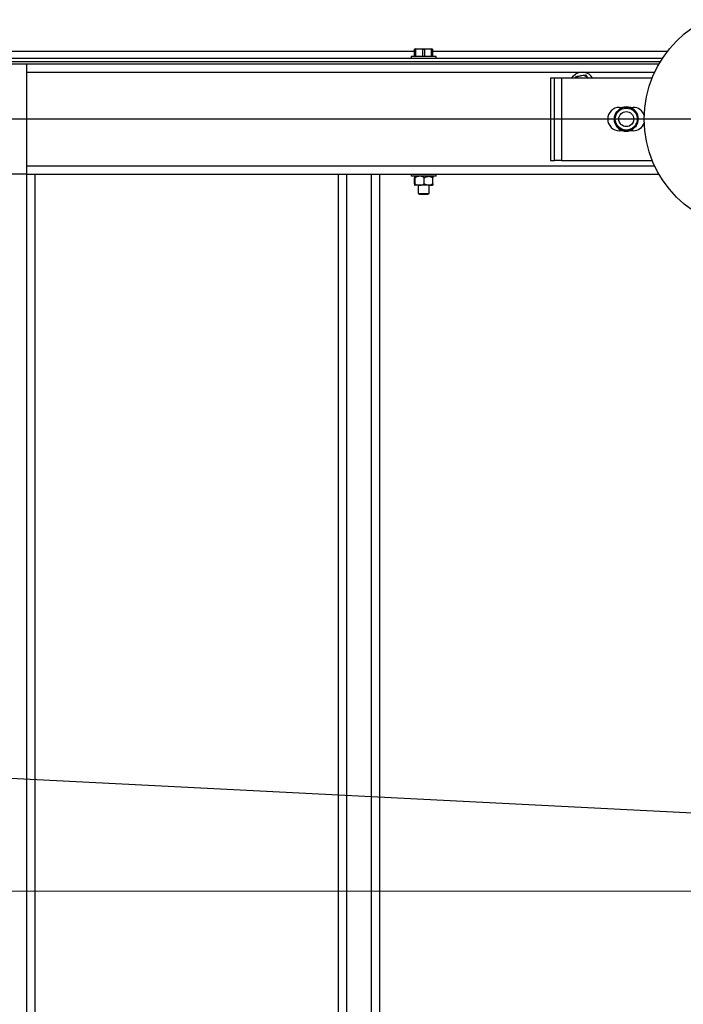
# Model space of a CAD drawing. Header units: millimetres. Extents: x 5 to 589, y 5 to 415.
# Tile 14 of 76: x 84 to 108, y 334 to 370. Entities that reach past the tile are written whole.
import ezdxf

# ---------------------------------------------------------------- set-up
doc = ezdxf.new("R2010")
doc.units = ezdxf.units.MM
doc.linetypes.add('CENTERX2', pattern=[20.32, 12.7, -2.54, 2.54, -2.54])
for name, color, linetype in [('COTES', 1, 'Continuous'), ('NOTES', 6, 'Continuous'), ('TRAIT-MIXTES', 3, 'CENTERX2')]:
    doc.layers.add(name, color=color, linetype=linetype)
doc.layers.add('TRAIT-FORT', color=4, linetype='Continuous', lineweight=25)
doc.styles.add('SLDTEXTSTYLE0', font='TXT', dxfattribs={"width": 0.75})
doc.dimstyles.new('SLDDIMSTYLE0', dxfattribs={"dimtxt": 3, "dimasz": 2, "dimexe": 0, "dimexo": 0.0625, "dimgap": 0.75, "dimtad": 1, "dimlfac": 20, "dimrnd": 1e-09, "dimzin": 12, "dimdsep": 46, "dimtxsty": 'SLDTEXTSTYLE0', "dimsah": 1, "dimcen": 0.09, "dimadec": 0, "dimazin": 3, "dimtfac": 1, "dimtofl": 0, "dimtmove": 0, "dimatfit": 3, "dimfxl": 1, "dimfrac": 2, "dimtolj": 1, "dimtzin": 12, "dimarcsym": 0})
doc.dimstyles.new('SLDDIMSTYLE2', dxfattribs={"dimtxt": 0.18, "dimasz": 1, "dimexe": 0, "dimexo": 0.0625, "dimgap": 0, "dimtad": 0, "dimtih": 1, "dimtoh": 1, "dimdec": 0, "dimrnd": 1e-09, "dimzin": 0, "dimdsep": 46, "dimtxsty": 'Standard', "dimblk1": 'DOT', "dimblk2": 'DOT', "dimsah": 1, "dimcen": 0.09, "dimadec": 0, "dimazin": 0, "dimtfac": 1, "dimtdec": 0, "dimtofl": 0, "dimtmove": 0, "dimatfit": 3, "dimldrblk": 'DOT', "dimfxl": 1, "dimfrac": 2, "dimtolj": 1, "dimtzin": 0, "dimarcsym": 0})

# ---------------------------------------------------------------- blocks, each defined once
blk = doc.blocks.new('_D_30')
at = {"layer": 'COTES', "color": 1, "transparency": 16777216}
for p, q in [((154.523, 366.453), (32.2, 366.453)), ((33.2, 306.453), (33.2, 366.453)), ((154.523, 306.453), (32.2, 306.453))]:
    blk.add_line(p, q, dxfattribs=at)
for points in [[(33.2, 366.453), (32.7, 364.453), (33.7, 364.453)], [(33.2, 306.453), (33.7, 308.453), (32.7, 308.453)]]:
    blk.add_solid(points, dxfattribs=at)
at = {"layer": 'COTES', "color": 1, "transparency": 16777216, "char_height": 3, "attachment_point": 1, "rotation": 90, "style": 'SLDTEXTSTYLE0'}
for s, insert in [('=', (29.333, 340.886)), ('1200', (29.333, 332.019)), ('=', (29.333, 329.594))]:
    blk.add_mtext(s, dxfattribs=dict(at, insert=insert))
blk = doc.blocks.new('_D_37')
at = {"layer": 'COTES', "color": 1, "transparency": 16777216}
for p, q in [((43.148, 370.953), (43.148, 399.803)), ((169.648, 370.953), (169.648, 399.803)), ((169.648, 398.803), (43.148, 398.803))]:
    blk.add_line(p, q, dxfattribs=at)
for points in [[(43.148, 398.803), (45.148, 398.303), (45.148, 399.303)], [(169.648, 398.803), (167.648, 399.303), (167.648, 398.303)]]:
    blk.add_solid(points, dxfattribs=at)
at = {"layer": 'COTES', "color": 1, "transparency": 16777216, "char_height": 3, "attachment_point": 1, "style": 'SLDTEXTSTYLE0'}
for s, insert in [('2530', (97.723, 402.67)), ('tole', (107.714, 402.67))]:
    blk.add_mtext(s, dxfattribs=dict(at, insert=insert))
blk = doc.blocks.new('_D_38')
at = {"layer": 'COTES', "color": 1, "transparency": 16777216}
for p, q in [((44.648, 369.453), (44.648, 393.832)), ((168.898, 369.153), (168.898, 393.832)), ((44.648, 392.832), (168.898, 392.832))]:
    blk.add_line(p, q, dxfattribs=at)
for points in [[(44.648, 392.832), (46.648, 392.332), (46.648, 393.332)], [(168.898, 392.832), (166.898, 393.332), (166.898, 392.332)]]:
    blk.add_solid(points, dxfattribs=at)
at = {"layer": 'COTES', "color": 1, "transparency": 16777216, "char_height": 3, "attachment_point": 1, "style": 'SLDTEXTSTYLE0'}
for s, insert in [('2485', (95.852, 396.7)), ('cadre', (105.844, 396.7))]:
    blk.add_mtext(s, dxfattribs=dict(at, insert=insert))
blk = doc.blocks.new('_Dot')
at = {"color": 0, "linetype": 'ByBlock', "lineweight": -2}
blk.add_line((-0.5, 0), (-1, 0), dxfattribs=at)
at = {"color": 0, "linetype": 'ByBlock', "const_width": 0.5}
blk.add_lwpolyline([(-0.25, 0, 1), (0.25, 0, 1)], format="xyb", close=True, dxfattribs=at)
blk = doc.blocks.new('SW_CENTERMARKSYMBOL_4')
at = {"layer": 'TRAIT-MIXTES', "color": 0}
for p, q in [((0, 0.25), (0, 4.125)), ((-0.25, 0), (-4.125, 0)), ((0, 0), (-0.125, 0)), ((0, 0), (0, 0.125)), ((0, 0), (0, -0.125)), ((0, 0), (0.125, 0)), ((0.25, 0), (4.125, 0)), ((0, -0.25), (0, -4.125))]:
    blk.add_line(p, q, dxfattribs=at)

msp = doc.modelspace()

# ---------------------------------------------------------------- linework, layer by layer
at = {"color": 7, "linetype": 'Continuous', "lineweight": 18}
msp.add_line((39.57533, 338.45273), (161.66221, 338.45273), dxfattribs=at)
at = {"layer": 'TRAIT-FORT', "color": 4, "linetype": 'Continuous', "lineweight": 25}
for p, q in [((98.3228, 368.90275), (82.97275, 368.90275)), ((98.36171, 369.00269), (98.3228, 368.9923)), ((98.3228, 368.98362), (98.35628, 368.98362)), ((98.3228, 368.72775), (98.3228, 368.98362)), ((98.61425, 368.98362), (98.35628, 368.98362)), ((98.35628, 368.98362), (98.35628, 368.72775)), ((98.36171, 369.00269), (98.93373, 369.00269)), ((98.61425, 368.98362), (98.68129, 368.98362)), ((98.61425, 368.72775), (98.61425, 368.98362)), ((98.68129, 368.98362), (98.68129, 368.72775)), ((98.93926, 368.98362), (98.68129, 368.98362)), ((98.97273, 368.9923), (98.93373, 369.00269)), ((98.93926, 368.98362), (98.97273, 368.98362)), ((98.93926, 368.72775), (98.93926, 368.98362)), ((98.97273, 368.98362), (98.97273, 368.72775)), ((107.4859, 368.90275), (98.97273, 368.90275)), ((107.30708, 368.65269), (49.9884, 368.65269)), ((107.22802, 368.52776), (50.06746, 368.52776)), ((70.24778, 368.45271), (84.24772, 368.45271)), ((84.24772, 368.45271), (84.24772, 364.45271)), ((84.24772, 368.45271), (107.18368, 368.45271)), ((98.19778, 368.72775), (98.19778, 368.65269)), ((99.09776, 368.72775), (98.19778, 368.72775)), ((99.09776, 368.65269), (99.09776, 368.72775)), ((84.24772, 368.15278), (107.02699, 368.15278)), ((103.24777, 367.95269), (103.24777, 364.95272)), ((103.24777, 367.95269), (103.39778, 367.95269)), ((103.39778, 364.95272), (103.39778, 367.95269)), ((103.39778, 367.95269), (103.64774, 367.95269)), ((103.64774, 367.95269), (103.64774, 364.95272)), ((103.64774, 367.95269), (106.93963, 367.95269)), ((104.15624, 367.98989), (104.1427, 367.95269)), ((105.63405, 366.6721), (105.65227, 366.72265)), ((105.65227, 366.72265), (105.65265, 366.72932)), ((105.67935, 366.6907), (105.65227, 366.72265)), ((105.65265, 366.72932), (105.66695, 366.72942)), ((105.68918, 366.70329), (105.66695, 366.72942)), ((105.74773, 366.87724), (105.87362, 366.87724)), ((105.77844, 366.82402), (105.78092, 366.83823)), ((105.80066, 366.79789), (105.77844, 366.82402)), ((105.78092, 366.83823), (105.78759, 366.83747)), ((105.78759, 366.83747), (105.84033, 366.8472)), ((105.78759, 366.83747), (105.81468, 366.80552)), ((106.12195, 366.87724), (106.24774, 366.87724)), ((105.87362, 366.02828), (105.74773, 366.02828)), ((106.24774, 366.02828), (106.12195, 366.02828)), ((106.20797, 366.06804), (106.15514, 366.05822)), ((106.20797, 366.06804), (106.18089, 366.0999)), ((106.19491, 366.10753), (106.21703, 366.0814)), ((106.21465, 366.06728), (106.20797, 366.06804)), ((106.21703, 366.0814), (106.21465, 366.06728)), ((106.30639, 366.20213), (106.32852, 366.176)), ((106.31612, 366.21472), (106.3432, 366.18287)), ((106.34292, 366.17619), (106.32852, 366.176)), ((106.3432, 366.18287), (106.34292, 366.17619)), ((106.36142, 366.23341), (106.3432, 366.18287)), ((103.24777, 364.95272), (103.39778, 364.95272)), ((103.64774, 364.95272), (103.39778, 364.95272)), ((103.64774, 364.95272), (106.93963, 364.95272)), ((84.24772, 364.75274), (107.02699, 364.75274)), ((84.24772, 364.45271), (70.24778, 364.45271)), ((84.24772, 364.45271), (107.18368, 364.45271)), ((84.24772, 364.45271), (84.24772, 308.45276)), ((84.54774, 364.45271), (84.54774, 308.45276)), ((95.5478, 364.45271), (95.5478, 308.45276)), ((95.84773, 364.45271), (95.84773, 308.45276)), ((96.74772, 364.45271), (96.74772, 308.45276)), ((97.04774, 364.45271), (97.04774, 308.45276)), ((98.19778, 364.45271), (98.19778, 364.37775)), ((99.06333, 364.37775), (98.19778, 364.37775)), ((98.31146, 364.103), (98.31146, 364.32749)), ((98.33539, 364.103), (98.33539, 364.32749)), ((98.67166, 364.103), (98.67166, 364.32749)), ((98.98408, 364.103), (98.98408, 364.32749)), ((99.09776, 364.37775), (99.06333, 364.37775)), ((99.09776, 364.37775), (99.09776, 364.45271)), ((98.50353, 364.05274), (98.32338, 364.05274)), ((98.44774, 364.05274), (98.44774, 363.75662)), ((98.82787, 364.05274), (98.50353, 364.05274)), ((98.82787, 364.05274), (98.97207, 364.05274)), ((98.8478, 363.75662), (98.8478, 364.05274)), ((98.44774, 363.75662), (98.4978, 363.72773)), ((98.44774, 363.75662), (98.8478, 363.75662)), ((98.4978, 363.72773), (98.79773, 363.72773)), ((98.79773, 363.72773), (98.8478, 363.75662))]:
    msp.add_line(p, q, dxfattribs=at)
at = {"layer": 'TRAIT-FORT', "color": 4, "linetype": 'Continuous', "lineweight": 25, "flags": 128}
msp.add_lwpolyline([(104.02358, 367.95269), (104.02358, 367.95279), (104.08166, 368.02298), (104.15252, 368.08001)], dxfattribs=at)
at = {"layer": 'TRAIT-FORT', "color": 4, "linetype": 'Continuous', "lineweight": 25}
for centre, radius in [((110.64776, 366.45273), 4), ((105.99776, 366.45273), 0.3975), ((105.99776, 366.45273), 0.2725)]:
    msp.add_circle(centre, radius, dxfattribs=at)
for centre, radius, start, end in [((104.39776, 367.70273), 0.45, 33.748989, 123.018068), ((104.39776, 367.70273), 0.325, 100.066135, 129.715137), ((104.39776, 367.70273), 0.325, 50.284863, 100.066135), ((105.74776, 366.45273), 0.4245, 90, 270), ((105.99776, 366.45273), 0.44229, 141.294349, 299.361473), ((105.99776, 366.45273), 0.42472, 148.903038, 291.752785), ((105.99776, 366.45273), 0.44229, 321.294349, 119.361473), ((105.99776, 366.45273), 0.42472, 328.903038, 111.752785), ((106.24776, 366.45273), 0.4245, 18.612648, 90), ((106.24776, 366.45273), 0.4245, 270, 341.387352)]:
    msp.add_arc(centre, radius, start, end, dxfattribs=at)
for points, knots in [([(104.15624, 367.98989), (104.18152, 367.99441), (104.23296, 368.00361), (104.29677, 368.01487), (104.33324, 368.02133), (104.34097, 368.02269)], [0, 0, 0, 0, 0.4322375, 0.87968926, 1, 1, 1, 1]), ([(104.34097, 368.02269), (104.37347, 368.02848), (104.43796, 368.03994), (104.49661, 368.05034), (104.52569, 368.0555)], [0, 0, 0, 0, 0.50405958, 1, 1, 1, 1]), ([(104.60799, 367.95765), (104.59982, 367.96737), (104.57086, 368.00178), (104.54456, 368.03305), (104.52569, 368.0555)], [0, 0, 0, 0, 0.28237053, 1, 1, 1, 1]), ([(105.63405, 366.6721), (105.633, 366.66039), (105.63161, 366.64486), (105.63862, 366.62165), (105.64035, 366.61593)], [0, 0, 0, 0, 0.75361061, 1, 1, 1, 1]), ([(105.66695, 366.72942), (105.66822, 366.73028), (105.67076, 366.732), (105.68092, 366.74197), (105.69512, 366.75584), (105.70936, 366.76898), (105.72451, 366.78189), (105.73996, 366.79458), (105.7575, 366.80772), (105.77101, 366.81758), (105.77721, 366.82254), (105.77816, 366.82369), (105.77844, 366.82402)], [0, 0, 0, 0, 0.11247172, 0.22478294, 0.33810909, 0.45186501, 0.50000158, 0.61343293, 0.72634864, 0.84012638, 0.9537242, 1, 1, 1, 1]), ([(105.84033, 366.8472), (105.85197, 366.84653), (105.86603, 366.84573), (105.88561, 366.83616), (105.88897, 366.83451)], [0, 0, 0, 0, 0.82838844, 1, 1, 1, 1]), ([(106.36142, 366.23341), (106.36212, 366.24539), (106.3633, 366.26558), (106.3539, 366.29559), (106.35007, 366.3078)], [0, 0, 0, 0, 0.59317337, 1, 1, 1, 1]), ([(106.15514, 366.05822), (106.14347, 366.05907), (106.12817, 366.06018), (106.10665, 366.0707), (106.10154, 366.07319)], [0, 0, 0, 0, 0.76262405, 1, 1, 1, 1]), ([(106.32852, 366.176), (106.32729, 366.17518), (106.32484, 366.17355), (106.31456, 366.16342), (106.30035, 366.14967), (106.28606, 366.13656), (106.27106, 366.12353), (106.25554, 366.11092), (106.23801, 366.09768), (106.22445, 366.08794), (106.21826, 366.08304), (106.21731, 366.08176), (106.21703, 366.0814)], [0, 0, 0, 0, 0.11231235, 0.22496427, 0.3380425, 0.45179374, 0.50021453, 0.61303137, 0.72648195, 0.84008079, 0.95367393, 1, 1, 1, 1]), ([(98.32338, 364.37775), (98.32128, 364.37485), (98.31711, 364.3691), (98.31333, 364.34129), (98.31146, 364.32749)], [0, 0, 0, 0, 0.50405951, 1, 1, 1, 1]), ([(98.33539, 364.32749), (98.33377, 364.33923), (98.33047, 364.3631), (98.32628, 364.3767), (98.32389, 364.37757), (98.32338, 364.37775)], [0, 0, 0, 0, 0.4323491, 0.87957721, 1, 1, 1, 1]), ([(98.50353, 364.37775), (98.50079, 364.3777), (98.45651, 364.37691), (98.39833, 364.36073), (98.34812, 364.33422), (98.33539, 364.32749)], [0, 0, 0, 0, 0.046815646, 0.75829588, 1, 1, 1, 1]), ([(98.67166, 364.32749), (98.65202, 364.33793), (98.59904, 364.36607), (98.54041, 364.37324), (98.50353, 364.37775)], [0, 0, 0, 0, 0.37073208, 1, 1, 1, 1]), ([(98.67166, 364.32749), (98.69306, 364.33923), (98.73658, 364.36309), (98.79048, 364.37671), (98.82132, 364.37757), (98.82787, 364.37775)], [0, 0, 0, 0, 0.43241015, 0.8794079, 1, 1, 1, 1]), ([(98.82787, 364.37775), (98.85534, 364.37485), (98.90986, 364.36908), (98.95947, 364.34129), (98.98408, 364.32749)], [0, 0, 0, 0, 0.50381424, 1, 1, 1, 1]), ([(98.97207, 364.37775), (98.9742, 364.37485), (98.97845, 364.3691), (98.98221, 364.34129), (98.98408, 364.32749)], [0, 0, 0, 0, 0.50407483, 1, 1, 1, 1]), ([(98.31146, 364.103), (98.31306, 364.09126), (98.31634, 364.06739), (98.32067, 364.05378), (98.3229, 364.05292), (98.32338, 364.05274)], [0, 0, 0, 0, 0.43236132, 0.87948287, 1, 1, 1, 1]), ([(98.32338, 364.05274), (98.32551, 364.05564), (98.32976, 364.0614), (98.33352, 364.0892), (98.33539, 364.103)], [0, 0, 0, 0, 0.50395819, 1, 1, 1, 1]), ([(98.33539, 364.103), (98.34812, 364.09625), (98.39829, 364.06966), (98.4565, 364.05302), (98.50079, 364.05276), (98.50353, 364.05274)], [0, 0, 0, 0, 0.24185896, 0.95320109, 1, 1, 1, 1]), ([(98.50353, 364.05274), (98.54042, 364.0572), (98.59907, 364.06428), (98.65202, 364.09252), (98.67166, 364.103)], [0, 0, 0, 0, 0.6291152, 1, 1, 1, 1]), ([(98.82787, 364.05274), (98.8004, 364.05564), (98.74588, 364.06141), (98.69627, 364.08921), (98.67166, 364.103)], [0, 0, 0, 0, 0.50381424, 1, 1, 1, 1]), ([(98.98408, 364.103), (98.96268, 364.09126), (98.91918, 364.0674), (98.86526, 364.05378), (98.83442, 364.05292), (98.82787, 364.05274)], [0, 0, 0, 0, 0.43247417, 0.87940744, 1, 1, 1, 1]), ([(98.98408, 364.103), (98.98246, 364.09126), (98.97916, 364.06739), (98.97497, 364.05378), (98.97257, 364.05292), (98.97207, 364.05274)], [0, 0, 0, 0, 0.43234812, 0.87945603, 1, 1, 1, 1])]:
    msp.add_open_spline(points, degree=3, knots=knots, dxfattribs=at)

# ---------------------------------------------------------------- block references
at = {"layer": 'TRAIT-MIXTES', "color": 3}
msp.add_blockref('SW_CENTERMARKSYMBOL_4', (110.64776, 366.45273), dxfattribs=at)

# ---------------------------------------------------------------- dimensions: what is measured, and where the dimension line sits
at = {"layer": 'COTES', "color": 1}
for base, p1, p2, text, picture, middle in [((43.14776, 398.80273), (169.64776, 369.95273), (43.14776, 369.95273), '<> tole', '_D_37', (106.39776, 398.80273)), ((168.89776, 392.83238), (44.64776, 368.45273), (168.89776, 368.15273), '<> cadre', '_D_38', (106.77276, 392.83238))]:
    dim = msp.add_linear_dim(base=base, p1=p1, p2=p2, text=text, dimstyle='SLDDIMSTYLE0', dxfattribs=at)
    dim.commit()
    dim.dimension.update_dxf_attribs({"geometry": picture, "text_midpoint": middle, "dimtype": 160})
dim = msp.add_linear_dim(base=(33.20011, 366.45273), p1=(155.52276, 306.45273), p2=(155.52276, 366.45273), angle=90, text='=<>=', dimstyle='SLDDIMSTYLE0', dxfattribs=at)
dim.commit()
dim.dimension.update_dxf_attribs({"geometry": '_D_30', "text_midpoint": (33.20011, 336.45273), "dimtype": 160})

# ---------------------------------------------------------------- leaders
at = {"layer": 'NOTES', "color": 211}
for points in [[(46.73068, 344.42258), (177.42138, 337.79874)], [(46.73068, 328.7341), (177.42138, 337.79874)]]:
    msp.add_leader(points, dimstyle='SLDDIMSTYLE2', dxfattribs=at)

doc.saveas('drawing.dxf')
